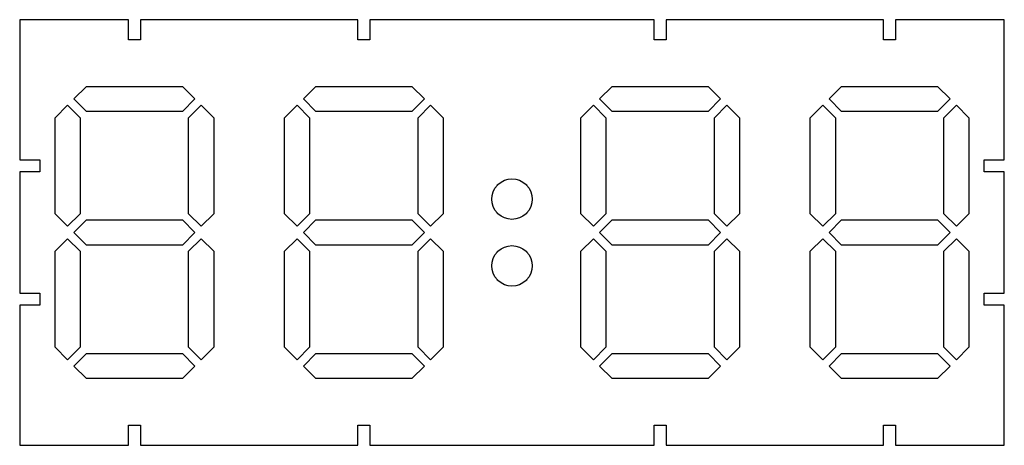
# Model space of a CAD drawing. Header units: millimetres. Extents: x -243 to 0, y -105 to 0.
import ezdxf

# ---------------------------------------------------------------- set-up
doc = ezdxf.new("R2010")
doc.units = ezdxf.units.MM
doc.layers.get('0').update_dxf_attribs({"linetype": 'CONTINUOUS'})

msp = doc.modelspace()

# ---------------------------------------------------------------- linework, layer by layer
for points in [[(-238.3, -37.59), (-243.3, -37.59), (-243.3, -67.61), (-238.3, -67.61), (-238.3, -70.59), (-243.3, -70.59), (-243.3, -105.2), (-216.44, -105.2), (-216.44, -100.2), (-213.46, -100.2), (-213.46, -105.2), (-159.74, -105.2), (-159.74, -100.2), (-156.76, -100.2), (-156.76, -105.2), (-86.54, -105.2), (-86.54, -100.2), (-83.56, -100.2), (-83.56, -105.2), (-29.84, -105.2), (-29.84, -100.2), (-26.86, -100.2), (-26.86, -105.2), (0, -105.2), (0, -70.59), (-5, -70.59), (-5, -67.61), (0, -67.61), (0, -37.59), (-5, -37.59), (-5, -34.61), (0, -34.61), (0, 0), (-26.86, 0), (-26.86, -5), (-29.84, -5), (-29.84, 0), (-83.56, 0), (-83.56, -5), (-86.54, -5), (-86.54, 0), (-156.76, 0), (-156.76, -5), (-159.74, -5), (-159.74, 0), (-213.46, 0), (-213.46, -5), (-216.44, -5), (-216.44, 0), (-243.3, 0), (-243.3, -34.61), (-238.3, -34.61)], [(-229.9, -19.6), (-226.8, -16.5), (-203.1, -16.5), (-200, -19.6), (-203.1, -22.7), (-226.8, -22.7)], [(-173.2, -19.6), (-170.1, -16.5), (-146.4, -16.5), (-143.3, -19.6), (-146.4, -22.7), (-170.1, -22.7)], [(-96.9, -22.7), (-100, -19.6), (-96.9, -16.5), (-73.2, -16.5), (-70.1, -19.6), (-73.2, -22.7)], [(-13.4, -19.6), (-16.5, -22.7), (-40.2, -22.7), (-43.3, -19.6), (-40.2, -16.5), (-16.5, -16.5)], [(-234.55, -47.95), (-234.55, -24.25), (-231.45, -21.15), (-228.35, -24.25), (-228.35, -47.95), (-231.45, -51.05)], [(-201.55, -24.25), (-198.45, -21.15), (-195.35, -24.25), (-195.35, -47.95), (-198.45, -51.05), (-201.55, -47.95)], [(-177.85, -24.25), (-174.75, -21.15), (-171.65, -24.25), (-171.65, -47.95), (-174.75, -51.05), (-177.85, -47.95)], [(-141.75, -51.05), (-144.85, -47.95), (-144.85, -24.25), (-141.75, -21.15), (-138.65, -24.25), (-138.65, -47.95)], [(-101.55, -51.05), (-104.65, -47.95), (-104.65, -24.25), (-101.55, -21.15), (-98.45, -24.25), (-98.45, -47.95)], [(-71.65, -47.95), (-71.65, -24.25), (-68.55, -21.15), (-65.45, -24.25), (-65.45, -47.95), (-68.55, -51.05)], [(-47.95, -47.95), (-47.95, -24.25), (-44.85, -21.15), (-41.75, -24.25), (-41.75, -47.95), (-44.85, -51.05)], [(-11.85, -51.05), (-14.95, -47.95), (-14.95, -24.25), (-11.85, -21.15), (-8.75, -24.25), (-8.75, -47.95)], [(-226.8, -55.7), (-229.9, -52.6), (-226.8, -49.5), (-203.1, -49.5), (-200, -52.6), (-203.1, -55.7)], [(-146.4, -55.7), (-170.1, -55.7), (-173.2, -52.6), (-170.1, -49.5), (-146.4, -49.5), (-143.3, -52.6)], [(-73.2, -55.7), (-96.9, -55.7), (-100, -52.6), (-96.9, -49.5), (-73.2, -49.5), (-70.1, -52.6)], [(-43.3, -52.6), (-40.2, -49.5), (-16.5, -49.5), (-13.4, -52.6), (-16.5, -55.7), (-40.2, -55.7)], [(-228.35, -80.95), (-231.45, -84.05), (-234.55, -80.95), (-234.55, -57.25), (-231.45, -54.15), (-228.35, -57.25)], [(-195.35, -80.95), (-198.45, -84.05), (-201.55, -80.95), (-201.55, -57.25), (-198.45, -54.15), (-195.35, -57.25)], [(-174.75, -84.05), (-177.85, -80.95), (-177.85, -57.25), (-174.75, -54.15), (-171.65, -57.25), (-171.65, -80.95)], [(-138.65, -80.95), (-141.75, -84.05), (-144.85, -80.95), (-144.85, -57.25), (-141.75, -54.15), (-138.65, -57.25)], [(-101.55, -84.05), (-104.65, -80.95), (-104.65, -57.25), (-101.55, -54.15), (-98.45, -57.25), (-98.45, -80.95)], [(-65.45, -57.25), (-65.45, -80.95), (-68.55, -84.05), (-71.65, -80.95), (-71.65, -57.25), (-68.55, -54.15)], [(-44.85, -54.15), (-41.75, -57.25), (-41.75, -80.95), (-44.85, -84.05), (-47.95, -80.95), (-47.95, -57.25)], [(-14.95, -57.25), (-11.85, -54.15), (-8.75, -57.25), (-8.75, -80.95), (-11.85, -84.05), (-14.95, -80.95)], [(-203.1, -82.5), (-200, -85.6), (-203.1, -88.7), (-226.8, -88.7), (-229.9, -85.6), (-226.8, -82.5)], [(-146.4, -88.7), (-170.1, -88.7), (-173.2, -85.6), (-170.1, -82.5), (-146.4, -82.5), (-143.3, -85.6)], [(-100, -85.6), (-96.9, -82.5), (-73.2, -82.5), (-70.1, -85.6), (-73.2, -88.7), (-96.9, -88.7)], [(-16.5, -82.5), (-13.4, -85.6), (-16.5, -88.7), (-40.2, -88.7), (-43.3, -85.6), (-40.2, -82.5)]]:
    msp.add_lwpolyline(points, close=True)
for points in [[(-125.25, -40.88), (-125.25, -40.75), (-125.12, -40.75, -0.403473), (-118.18, -40.75), (-118.05, -40.75), (-118.05, -40.88, -0.403473), (-118.05, -47.82), (-118.05, -47.95), (-118.18, -47.95, -0.403473), (-125.12, -47.95), (-125.25, -47.95), (-125.25, -47.82, -0.403473)], [(-125.25, -57.38), (-125.25, -57.25), (-125.12, -57.25, -0.403473), (-118.18, -57.25), (-118.05, -57.25), (-118.05, -57.38, -0.403473), (-118.05, -64.32), (-118.05, -64.45), (-118.18, -64.45, -0.403473), (-125.12, -64.45), (-125.25, -64.45), (-125.25, -64.32, -0.403473)]]:
    msp.add_lwpolyline(points, format="xyb", close=True)

doc.saveas('drawing.dxf')
